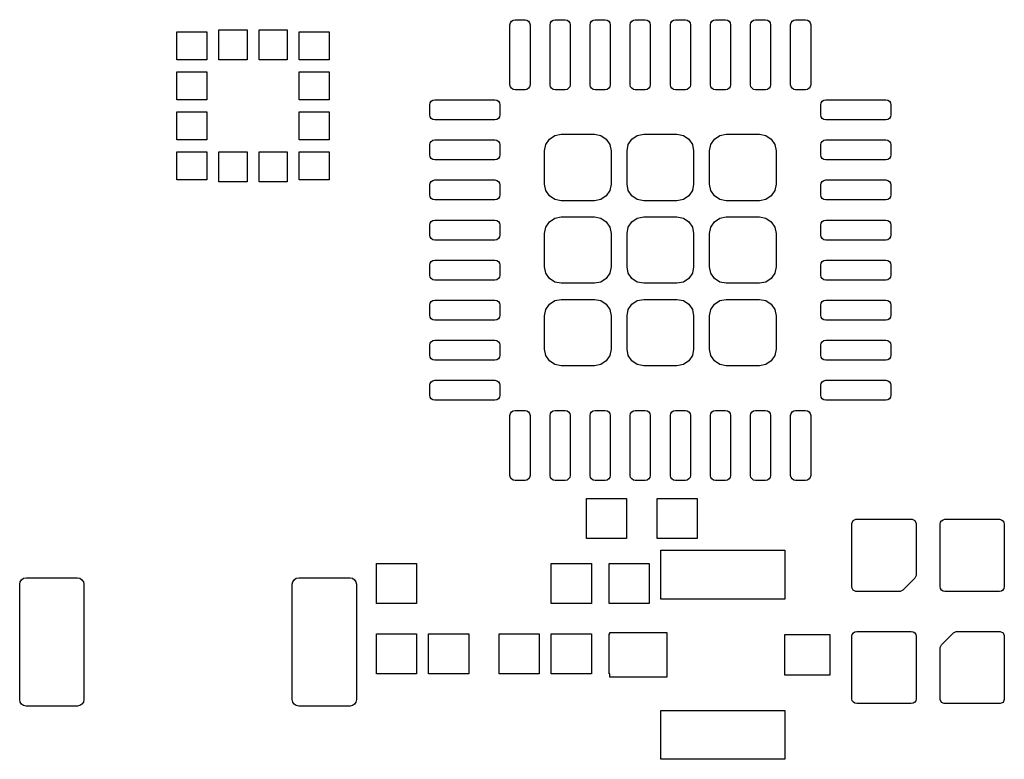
# Model space of a CAD drawing. Extents: x 137.8 to 185.8, y -103.9 to -69.2.
# Tile 1 of 3: x 137.8 to 150.1, y -92.7 to -83.5. Entities that reach past the tile are written whole.
import ezdxf

# ---------------------------------------------------------------- set-up
doc = ezdxf.new("R2010")
doc.units = 0
doc.layers.add('BLACK', color=7, linetype='CONTINUOUS')

msp = doc.modelspace()

# ---------------------------------------------------------------- linework, layer by layer
at = {"layer": 'BLACK', "linetype": 'CONTINUOUS'}
for p, q in [((143.963085, -83.579242), (143.967843, -83.555324)), ((143.963085, -84.329242), (143.963085, -83.579242)), ((143.967843, -83.555324), (143.981391, -83.535048)), ((143.981391, -83.535048), (144.001667, -83.5215)), ((144.001667, -83.5215), (144.025585, -83.516742)), ((144.025585, -83.516742), (144.150585, -83.516742)), ((144.150585, -83.516742), (144.174503, -83.5215)), ((144.174503, -83.5215), (144.194779, -83.535048)), ((144.194779, -83.535048), (144.208327, -83.555324)), ((144.208327, -83.555324), (144.213085, -83.579242)), ((144.213085, -83.579242), (144.213085, -84.329242)), ((144.463085, -83.579242), (144.467843, -83.555324)), ((144.463085, -84.329242), (144.463085, -83.579242)), ((144.467843, -83.555324), (144.481391, -83.535048)), ((144.481391, -83.535048), (144.501667, -83.5215)), ((144.501667, -83.5215), (144.525585, -83.516742)), ((144.525585, -83.516742), (144.650585, -83.516742)), ((144.650585, -83.516742), (144.674503, -83.5215)), ((144.674503, -83.5215), (144.694779, -83.535048)), ((144.694779, -83.535048), (144.708327, -83.555324)), ((144.708327, -83.555324), (144.713085, -83.579242)), ((144.713085, -83.579242), (144.713085, -84.329242)), ((144.963085, -83.579242), (144.967843, -83.555324)), ((144.963085, -84.329242), (144.963085, -83.579242)), ((144.967843, -83.555324), (144.981391, -83.535048)), ((144.981391, -83.535048), (145.001667, -83.5215)), ((145.001667, -83.5215), (145.025585, -83.516742)), ((145.025585, -83.516742), (145.150585, -83.516742)), ((145.150585, -83.516742), (145.174503, -83.5215)), ((145.174503, -83.5215), (145.194779, -83.535048)), ((145.194779, -83.535048), (145.208327, -83.555324)), ((145.208327, -83.555324), (145.213085, -83.579242)), ((145.213085, -83.579242), (145.213085, -84.329242)), ((145.463085, -83.579242), (145.467843, -83.555324)), ((145.463085, -84.329242), (145.463085, -83.579242)), ((145.467843, -83.555324), (145.481391, -83.535048)), ((145.481391, -83.535048), (145.501667, -83.5215)), ((145.501667, -83.5215), (145.525585, -83.516742)), ((145.525585, -83.516742), (145.650585, -83.516742)), ((145.650585, -83.516742), (145.674503, -83.5215)), ((145.674503, -83.5215), (145.694779, -83.535048)), ((145.694779, -83.535048), (145.708327, -83.555324)), ((145.708327, -83.555324), (145.713085, -83.579242)), ((145.713085, -83.579242), (145.713085, -84.329242)), ((145.963085, -83.579242), (145.967843, -83.555324)), ((145.963085, -84.329242), (145.963085, -83.579242)), ((145.967843, -83.555324), (145.981391, -83.535048)), ((145.981391, -83.535048), (146.001667, -83.5215)), ((146.001667, -83.5215), (146.025585, -83.516742)), ((146.025585, -83.516742), (146.150585, -83.516742)), ((146.150585, -83.516742), (146.174503, -83.5215)), ((146.174503, -83.5215), (146.194779, -83.535048)), ((146.194779, -83.535048), (146.208327, -83.555324)), ((146.208327, -83.555324), (146.213085, -83.579242)), ((146.213085, -83.579242), (146.213085, -84.329242)), ((146.463085, -83.579242), (146.467843, -83.555324)), ((146.463085, -84.329242), (146.463085, -83.579242)), ((146.467843, -83.555324), (146.481391, -83.535048)), ((146.481391, -83.535048), (146.501667, -83.5215)), ((146.501667, -83.5215), (146.525585, -83.516742)), ((146.525585, -83.516742), (146.650585, -83.516742)), ((146.650585, -83.516742), (146.674503, -83.5215)), ((146.674503, -83.5215), (146.694779, -83.535048)), ((146.694779, -83.535048), (146.708327, -83.555324)), ((146.708327, -83.555324), (146.713085, -83.579242)), ((146.713085, -83.579242), (146.713085, -84.329242)), ((146.963085, -83.579242), (146.967843, -83.555324)), ((146.963085, -84.329242), (146.963085, -83.579242)), ((146.967843, -83.555324), (146.981391, -83.535048)), ((146.981391, -83.535048), (147.001667, -83.5215)), ((147.001667, -83.5215), (147.025585, -83.516742)), ((147.025585, -83.516742), (147.150585, -83.516742)), ((147.150585, -83.516742), (147.174503, -83.5215)), ((147.174503, -83.5215), (147.194779, -83.535048)), ((147.194779, -83.535048), (147.208327, -83.555324)), ((147.208327, -83.555324), (147.213085, -83.579242)), ((147.213085, -83.579242), (147.213085, -84.329242)), ((147.463085, -83.579242), (147.467843, -83.555324)), ((147.463085, -84.329242), (147.463085, -83.579242)), ((147.467843, -83.555324), (147.481391, -83.535048)), ((147.481391, -83.535048), (147.501667, -83.5215)), ((147.501667, -83.5215), (147.525585, -83.516742)), ((147.525585, -83.516742), (147.650585, -83.516742)), ((147.650585, -83.516742), (147.674503, -83.5215)), ((147.674503, -83.5215), (147.694779, -83.535048)), ((147.694779, -83.535048), (147.708327, -83.555324)), ((147.708327, -83.555324), (147.713085, -83.579242)), ((147.713085, -83.579242), (147.713085, -84.329242)), ((139.808085, -84.016742), (139.808085, -83.666742)), ((139.808085, -83.666742), (140.183085, -83.666742)), ((140.183085, -83.666742), (140.183085, -84.016742)), ((140.333085, -84.016742), (140.333085, -83.641742)), ((140.333085, -83.641742), (140.683085, -83.641742)), ((140.683085, -83.641742), (140.683085, -84.016742)), ((140.833085, -84.016742), (140.833085, -83.641742)), ((140.833085, -83.641742), (141.183085, -83.641742)), ((141.183085, -83.641742), (141.183085, -84.016742)), ((141.333085, -84.016742), (141.333085, -83.666742)), ((141.333085, -83.666742), (141.708085, -83.666742)), ((141.708085, -83.666742), (141.708085, -84.016742)), ((140.183085, -84.016742), (139.808085, -84.016742)), ((140.683085, -84.016742), (140.333085, -84.016742)), ((141.183085, -84.016742), (140.833085, -84.016742)), ((141.708085, -84.016742), (141.333085, -84.016742)), ((139.808085, -84.516742), (139.808085, -84.166742)), ((139.808085, -84.166742), (140.183085, -84.166742)), ((140.183085, -84.166742), (140.183085, -84.516742)), ((141.333085, -84.516742), (141.333085, -84.166742)), ((141.333085, -84.166742), (141.708085, -84.166742)), ((141.708085, -84.166742), (141.708085, -84.516742)), ((143.967843, -84.35316), (143.963085, -84.329242)), ((143.981391, -84.373436), (143.967843, -84.35316)), ((144.208327, -84.35316), (144.194779, -84.373436)), ((144.213085, -84.329242), (144.208327, -84.35316)), ((144.467843, -84.35316), (144.463085, -84.329242)), ((144.481391, -84.373436), (144.467843, -84.35316)), ((144.708327, -84.35316), (144.694779, -84.373436)), ((144.713085, -84.329242), (144.708327, -84.35316)), ((144.967843, -84.35316), (144.963085, -84.329242)), ((144.981391, -84.373436), (144.967843, -84.35316)), ((145.208327, -84.35316), (145.194779, -84.373436)), ((145.213085, -84.329242), (145.208327, -84.35316)), ((145.467843, -84.35316), (145.463085, -84.329242)), ((145.481391, -84.373436), (145.467843, -84.35316)), ((145.708327, -84.35316), (145.694779, -84.373436)), ((145.713085, -84.329242), (145.708327, -84.35316)), ((145.967843, -84.35316), (145.963085, -84.329242)), ((145.981391, -84.373436), (145.967843, -84.35316)), ((146.208327, -84.35316), (146.194779, -84.373436)), ((146.213085, -84.329242), (146.208327, -84.35316)), ((146.467843, -84.35316), (146.463085, -84.329242)), ((146.481391, -84.373436), (146.467843, -84.35316)), ((146.708327, -84.35316), (146.694779, -84.373436)), ((146.713085, -84.329242), (146.708327, -84.35316)), ((146.967843, -84.35316), (146.963085, -84.329242)), ((146.981391, -84.373436), (146.967843, -84.35316)), ((147.208327, -84.35316), (147.194779, -84.373436)), ((147.213085, -84.329242), (147.208327, -84.35316)), ((147.467843, -84.35316), (147.463085, -84.329242)), ((147.481391, -84.373436), (147.467843, -84.35316)), ((147.708327, -84.35316), (147.694779, -84.373436)), ((147.713085, -84.329242), (147.708327, -84.35316)), ((144.001667, -84.386984), (143.981391, -84.373436)), ((144.025585, -84.391742), (144.001667, -84.386984)), ((144.150585, -84.391742), (144.025585, -84.391742)), ((144.174503, -84.386984), (144.150585, -84.391742)), ((144.194779, -84.373436), (144.174503, -84.386984)), ((144.501667, -84.386984), (144.481391, -84.373436)), ((144.525585, -84.391742), (144.501667, -84.386984)), ((144.650585, -84.391742), (144.525585, -84.391742)), ((144.674503, -84.386984), (144.650585, -84.391742)), ((144.694779, -84.373436), (144.674503, -84.386984)), ((145.001667, -84.386984), (144.981391, -84.373436)), ((145.025585, -84.391742), (145.001667, -84.386984)), ((145.150585, -84.391742), (145.025585, -84.391742)), ((145.174503, -84.386984), (145.150585, -84.391742)), ((145.194779, -84.373436), (145.174503, -84.386984)), ((145.501667, -84.386984), (145.481391, -84.373436)), ((145.525585, -84.391742), (145.501667, -84.386984)), ((145.650585, -84.391742), (145.525585, -84.391742)), ((145.674503, -84.386984), (145.650585, -84.391742)), ((145.694779, -84.373436), (145.674503, -84.386984)), ((146.001667, -84.386984), (145.981391, -84.373436)), ((146.025585, -84.391742), (146.001667, -84.386984)), ((146.150585, -84.391742), (146.025585, -84.391742)), ((146.174503, -84.386984), (146.150585, -84.391742)), ((146.194779, -84.373436), (146.174503, -84.386984)), ((146.501667, -84.386984), (146.481391, -84.373436)), ((146.525585, -84.391742), (146.501667, -84.386984)), ((146.650585, -84.391742), (146.525585, -84.391742)), ((146.674503, -84.386984), (146.650585, -84.391742)), ((146.694779, -84.373436), (146.674503, -84.386984)), ((147.001667, -84.386984), (146.981391, -84.373436)), ((147.025585, -84.391742), (147.001667, -84.386984)), ((147.150585, -84.391742), (147.025585, -84.391742)), ((147.174503, -84.386984), (147.150585, -84.391742)), ((147.194779, -84.373436), (147.174503, -84.386984)), ((147.501667, -84.386984), (147.481391, -84.373436)), ((147.525585, -84.391742), (147.501667, -84.386984)), ((147.650585, -84.391742), (147.525585, -84.391742)), ((147.674503, -84.386984), (147.650585, -84.391742)), ((147.694779, -84.373436), (147.674503, -84.386984)), ((140.183085, -84.516742), (139.808085, -84.516742)), ((141.708085, -84.516742), (141.333085, -84.516742)), ((142.963085, -84.579242), (142.967843, -84.555324)), ((142.963085, -84.704242), (142.963085, -84.579242)), ((142.967843, -84.555324), (142.981391, -84.535048)), ((142.981391, -84.535048), (143.001667, -84.5215)), ((143.001667, -84.5215), (143.025585, -84.516742)), ((143.025585, -84.516742), (143.775585, -84.516742)), ((143.775585, -84.516742), (143.799503, -84.5215)), ((143.799503, -84.5215), (143.819779, -84.535048)), ((143.819779, -84.535048), (143.833327, -84.555324)), ((143.833327, -84.555324), (143.838085, -84.579242)), ((143.838085, -84.579242), (143.838085, -84.704242)), ((147.838085, -84.579242), (147.842843, -84.555324)), ((147.838085, -84.704242), (147.838085, -84.579242)), ((147.842843, -84.555324), (147.856391, -84.535048)), ((147.856391, -84.535048), (147.876667, -84.5215)), ((147.876667, -84.5215), (147.900585, -84.516742)), ((147.900585, -84.516742), (148.650585, -84.516742)), ((148.650585, -84.516742), (148.674503, -84.5215)), ((148.674503, -84.5215), (148.694779, -84.535048)), ((148.694779, -84.535048), (148.708327, -84.555324)), ((148.708327, -84.555324), (148.713085, -84.579242)), ((148.713085, -84.579242), (148.713085, -84.704242)), ((139.808085, -85.016742), (139.808085, -84.666742)), ((139.808085, -84.666742), (140.183085, -84.666742)), ((140.183085, -84.666742), (140.183085, -85.016742)), ((141.333085, -85.016742), (141.333085, -84.666742)), ((141.333085, -84.666742), (141.708085, -84.666742)), ((141.708085, -84.666742), (141.708085, -85.016742)), ((142.967843, -84.72816), (142.963085, -84.704242)), ((142.981391, -84.748436), (142.967843, -84.72816)), ((143.833327, -84.72816), (143.819779, -84.748436)), ((143.838085, -84.704242), (143.833327, -84.72816)), ((147.842843, -84.72816), (147.838085, -84.704242)), ((147.856391, -84.748436), (147.842843, -84.72816)), ((148.708327, -84.72816), (148.694779, -84.748436)), ((148.713085, -84.704242), (148.708327, -84.72816)), ((143.001667, -84.761984), (142.981391, -84.748436)), ((143.025585, -84.766742), (143.001667, -84.761984)), ((143.775585, -84.766742), (143.025585, -84.766742)), ((143.799503, -84.761984), (143.775585, -84.766742)), ((143.819779, -84.748436), (143.799503, -84.761984)), ((147.876667, -84.761984), (147.856391, -84.748436)), ((147.900585, -84.766742), (147.876667, -84.761984)), ((148.650585, -84.766742), (147.900585, -84.766742)), ((148.674503, -84.761984), (148.650585, -84.766742)), ((148.694779, -84.748436), (148.674503, -84.761984)), ((144.45386, -85.007517), (144.521178, -84.962537)), ((144.521178, -84.962537), (144.600585, -84.946742)), ((144.600585, -84.946742), (145.015585, -84.946742)), ((145.015585, -84.946742), (145.094992, -84.962537)), ((145.094992, -84.962537), (145.16231, -85.007517)), ((145.48386, -85.007517), (145.551178, -84.962537)), ((145.551178, -84.962537), (145.630585, -84.946742)), ((145.630585, -84.946742), (146.045585, -84.946742)), ((146.045585, -84.946742), (146.124992, -84.962537)), ((146.124992, -84.962537), (146.19231, -85.007517)), ((146.51386, -85.007517), (146.581178, -84.962537)), ((146.581178, -84.962537), (146.660585, -84.946742)), ((146.660585, -84.946742), (147.075585, -84.946742)), ((147.075585, -84.946742), (147.154992, -84.962537)), ((147.154992, -84.962537), (147.22231, -85.007517)), ((140.183085, -85.016742), (139.808085, -85.016742)), ((141.708085, -85.016742), (141.333085, -85.016742)), ((142.963085, -85.079242), (142.967843, -85.055324)), ((142.963085, -85.204242), (142.963085, -85.079242)), ((142.967843, -85.055324), (142.981391, -85.035048)), ((142.981391, -85.035048), (143.001667, -85.0215)), ((143.001667, -85.0215), (143.025585, -85.016742)), ((143.025585, -85.016742), (143.775585, -85.016742)), ((143.775585, -85.016742), (143.799503, -85.0215)), ((143.799503, -85.0215), (143.819779, -85.035048)), ((143.819779, -85.035048), (143.833327, -85.055324)), ((143.833327, -85.055324), (143.838085, -85.079242)), ((143.838085, -85.079242), (143.838085, -85.204242)), ((144.393085, -85.154242), (144.40888, -85.074835)), ((144.40888, -85.074835), (144.45386, -85.007517)), ((145.16231, -85.007517), (145.20729, -85.074835)), ((145.20729, -85.074835), (145.223085, -85.154242)), ((145.423085, -85.154242), (145.43888, -85.074835)), ((145.43888, -85.074835), (145.48386, -85.007517)), ((146.19231, -85.007517), (146.23729, -85.074835)), ((146.23729, -85.074835), (146.253085, -85.154242)), ((146.453085, -85.154242), (146.46888, -85.074835)), ((146.46888, -85.074835), (146.51386, -85.007517)), ((147.22231, -85.007517), (147.26729, -85.074835)), ((147.26729, -85.074835), (147.283085, -85.154242)), ((147.838085, -85.079242), (147.842843, -85.055324)), ((147.838085, -85.204242), (147.838085, -85.079242)), ((147.842843, -85.055324), (147.856391, -85.035048)), ((147.856391, -85.035048), (147.876667, -85.0215)), ((147.876667, -85.0215), (147.900585, -85.016742)), ((147.900585, -85.016742), (148.650585, -85.016742)), ((148.650585, -85.016742), (148.674503, -85.0215)), ((148.674503, -85.0215), (148.694779, -85.035048)), ((148.694779, -85.035048), (148.708327, -85.055324)), ((148.708327, -85.055324), (148.713085, -85.079242)), ((148.713085, -85.079242), (148.713085, -85.204242)), ((139.808085, -85.516742), (139.808085, -85.166742)), ((139.808085, -85.166742), (140.183085, -85.166742)), ((140.183085, -85.166742), (140.183085, -85.516742)), ((140.333085, -85.541742), (140.333085, -85.166742)), ((140.333085, -85.166742), (140.683085, -85.166742)), ((140.683085, -85.166742), (140.683085, -85.541742)), ((140.833085, -85.541742), (140.833085, -85.166742)), ((140.833085, -85.166742), (141.183085, -85.166742)), ((141.183085, -85.166742), (141.183085, -85.541742)), ((141.333085, -85.516742), (141.333085, -85.166742)), ((141.333085, -85.166742), (141.708085, -85.166742)), ((141.708085, -85.166742), (141.708085, -85.516742)), ((142.967843, -85.22816), (142.963085, -85.204242)), ((143.838085, -85.204242), (143.833327, -85.22816)), ((144.393085, -85.569242), (144.393085, -85.154242)), ((145.223085, -85.154242), (145.223085, -85.569242)), ((145.423085, -85.569242), (145.423085, -85.154242)), ((146.253085, -85.154242), (146.253085, -85.569242)), ((146.453085, -85.569242), (146.453085, -85.154242)), ((147.283085, -85.154242), (147.283085, -85.569242)), ((147.842843, -85.22816), (147.838085, -85.204242)), ((148.713085, -85.204242), (148.708327, -85.22816)), ((142.981391, -85.248436), (142.967843, -85.22816)), ((143.001667, -85.261984), (142.981391, -85.248436)), ((143.025585, -85.266742), (143.001667, -85.261984)), ((143.775585, -85.266742), (143.025585, -85.266742)), ((143.799503, -85.261984), (143.775585, -85.266742)), ((143.819779, -85.248436), (143.799503, -85.261984)), ((143.833327, -85.22816), (143.819779, -85.248436)), ((147.856391, -85.248436), (147.842843, -85.22816)), ((147.876667, -85.261984), (147.856391, -85.248436)), ((147.900585, -85.266742), (147.876667, -85.261984)), ((148.650585, -85.266742), (147.900585, -85.266742)), ((148.674503, -85.261984), (148.650585, -85.266742)), ((148.694779, -85.248436), (148.674503, -85.261984)), ((148.708327, -85.22816), (148.694779, -85.248436)), ((140.183085, -85.516742), (139.808085, -85.516742)), ((140.683085, -85.541742), (140.333085, -85.541742)), ((141.183085, -85.541742), (140.833085, -85.541742)), ((141.708085, -85.516742), (141.333085, -85.516742)), ((142.963085, -85.579242), (142.967843, -85.555324)), ((142.963085, -85.704242), (142.963085, -85.579242)), ((142.967843, -85.555324), (142.981391, -85.535048)), ((142.981391, -85.535048), (143.001667, -85.5215)), ((143.001667, -85.5215), (143.025585, -85.516742)), ((143.025585, -85.516742), (143.775585, -85.516742)), ((143.775585, -85.516742), (143.799503, -85.5215)), ((143.799503, -85.5215), (143.819779, -85.535048)), ((143.819779, -85.535048), (143.833327, -85.555324)), ((143.833327, -85.555324), (143.838085, -85.579242)), ((143.838085, -85.579242), (143.838085, -85.704242)), ((144.40888, -85.648649), (144.393085, -85.569242)), ((145.223085, -85.569242), (145.20729, -85.648649)), ((145.43888, -85.648649), (145.423085, -85.569242)), ((146.253085, -85.569242), (146.23729, -85.648649)), ((146.46888, -85.648649), (146.453085, -85.569242)), ((147.283085, -85.569242), (147.26729, -85.648649)), ((147.838085, -85.579242), (147.842843, -85.555324)), ((147.838085, -85.704242), (147.838085, -85.579242)), ((147.842843, -85.555324), (147.856391, -85.535048)), ((147.856391, -85.535048), (147.876667, -85.5215)), ((147.876667, -85.5215), (147.900585, -85.516742)), ((147.900585, -85.516742), (148.650585, -85.516742)), ((148.650585, -85.516742), (148.674503, -85.5215)), ((148.674503, -85.5215), (148.694779, -85.535048)), ((148.694779, -85.535048), (148.708327, -85.555324)), ((148.708327, -85.555324), (148.713085, -85.579242)), ((148.713085, -85.579242), (148.713085, -85.704242)), ((142.967843, -85.72816), (142.963085, -85.704242)), ((143.838085, -85.704242), (143.833327, -85.72816)), ((144.45386, -85.715967), (144.40888, -85.648649)), ((145.20729, -85.648649), (145.16231, -85.715967)), ((145.48386, -85.715967), (145.43888, -85.648649)), ((146.23729, -85.648649), (146.19231, -85.715967)), ((146.51386, -85.715967), (146.46888, -85.648649)), ((147.26729, -85.648649), (147.22231, -85.715967)), ((147.842843, -85.72816), (147.838085, -85.704242)), ((148.713085, -85.704242), (148.708327, -85.72816)), ((142.981391, -85.748436), (142.967843, -85.72816)), ((143.001667, -85.761984), (142.981391, -85.748436)), ((143.025585, -85.766742), (143.001667, -85.761984)), ((143.775585, -85.766742), (143.025585, -85.766742)), ((143.799503, -85.761984), (143.775585, -85.766742)), ((143.819779, -85.748436), (143.799503, -85.761984)), ((143.833327, -85.72816), (143.819779, -85.748436)), ((144.521178, -85.760947), (144.45386, -85.715967)), ((144.600585, -85.776742), (144.521178, -85.760947)), ((145.015585, -85.776742), (144.600585, -85.776742)), ((145.094992, -85.760947), (145.015585, -85.776742)), ((145.16231, -85.715967), (145.094992, -85.760947)), ((145.551178, -85.760947), (145.48386, -85.715967)), ((145.630585, -85.776742), (145.551178, -85.760947)), ((146.045585, -85.776742), (145.630585, -85.776742)), ((146.124992, -85.760947), (146.045585, -85.776742)), ((146.19231, -85.715967), (146.124992, -85.760947)), ((146.581178, -85.760947), (146.51386, -85.715967)), ((146.660585, -85.776742), (146.581178, -85.760947)), ((147.075585, -85.776742), (146.660585, -85.776742)), ((147.154992, -85.760947), (147.075585, -85.776742)), ((147.22231, -85.715967), (147.154992, -85.760947)), ((147.856391, -85.748436), (147.842843, -85.72816)), ((147.876667, -85.761984), (147.856391, -85.748436)), ((147.900585, -85.766742), (147.876667, -85.761984)), ((148.650585, -85.766742), (147.900585, -85.766742)), ((148.674503, -85.761984), (148.650585, -85.766742)), ((148.694779, -85.748436), (148.674503, -85.761984)), ((148.708327, -85.72816), (148.694779, -85.748436)), ((142.963085, -86.079242), (142.967843, -86.055324)), ((142.963085, -86.204242), (142.963085, -86.079242)), ((142.967843, -86.055324), (142.981391, -86.035048)), ((142.981391, -86.035048), (143.001667, -86.0215)), ((143.001667, -86.0215), (143.025585, -86.016742)), ((143.025585, -86.016742), (143.775585, -86.016742)), ((143.775585, -86.016742), (143.799503, -86.0215)), ((143.799503, -86.0215), (143.819779, -86.035048)), ((143.819779, -86.035048), (143.833327, -86.055324)), ((143.833327, -86.055324), (143.838085, -86.079242)), ((143.838085, -86.079242), (143.838085, -86.204242)), ((144.40888, -86.104835), (144.45386, -86.037517)), ((144.45386, -86.037517), (144.521178, -85.992537)), ((144.521178, -85.992537), (144.600585, -85.976742)), ((144.600585, -85.976742), (145.015585, -85.976742)), ((145.015585, -85.976742), (145.094992, -85.992537)), ((145.094992, -85.992537), (145.16231, -86.037517)), ((145.16231, -86.037517), (145.20729, -86.104835)), ((145.43888, -86.104835), (145.48386, -86.037517)), ((145.48386, -86.037517), (145.551178, -85.992537)), ((145.551178, -85.992537), (145.630585, -85.976742)), ((145.630585, -85.976742), (146.045585, -85.976742)), ((146.045585, -85.976742), (146.124992, -85.992537)), ((146.124992, -85.992537), (146.19231, -86.037517)), ((146.19231, -86.037517), (146.23729, -86.104835)), ((146.46888, -86.104835), (146.51386, -86.037517)), ((146.51386, -86.037517), (146.581178, -85.992537)), ((146.581178, -85.992537), (146.660585, -85.976742)), ((146.660585, -85.976742), (147.075585, -85.976742)), ((147.075585, -85.976742), (147.154992, -85.992537)), ((147.154992, -85.992537), (147.22231, -86.037517)), ((147.22231, -86.037517), (147.26729, -86.104835)), ((147.838085, -86.079242), (147.842843, -86.055324)), ((147.838085, -86.204242), (147.838085, -86.079242)), ((147.842843, -86.055324), (147.856391, -86.035048)), ((147.856391, -86.035048), (147.876667, -86.0215)), ((147.876667, -86.0215), (147.900585, -86.016742)), ((147.900585, -86.016742), (148.650585, -86.016742)), ((148.650585, -86.016742), (148.674503, -86.0215)), ((148.674503, -86.0215), (148.694779, -86.035048)), ((148.694779, -86.035048), (148.708327, -86.055324)), ((148.708327, -86.055324), (148.713085, -86.079242)), ((148.713085, -86.079242), (148.713085, -86.204242)), ((142.967843, -86.22816), (142.963085, -86.204242)), ((143.838085, -86.204242), (143.833327, -86.22816)), ((144.393085, -86.184242), (144.40888, -86.104835)), ((144.393085, -86.599242), (144.393085, -86.184242)), ((145.20729, -86.104835), (145.223085, -86.184242)), ((145.223085, -86.184242), (145.223085, -86.599242)), ((145.423085, -86.184242), (145.43888, -86.104835)), ((145.423085, -86.599242), (145.423085, -86.184242)), ((146.23729, -86.104835), (146.253085, -86.184242)), ((146.253085, -86.184242), (146.253085, -86.599242)), ((146.453085, -86.184242), (146.46888, -86.104835)), ((146.453085, -86.599242), (146.453085, -86.184242)), ((147.26729, -86.104835), (147.283085, -86.184242)), ((147.283085, -86.184242), (147.283085, -86.599242)), ((147.842843, -86.22816), (147.838085, -86.204242)), ((148.713085, -86.204242), (148.708327, -86.22816)), ((142.981391, -86.248436), (142.967843, -86.22816)), ((143.001667, -86.261984), (142.981391, -86.248436)), ((143.025585, -86.266742), (143.001667, -86.261984)), ((143.775585, -86.266742), (143.025585, -86.266742)), ((143.799503, -86.261984), (143.775585, -86.266742)), ((143.819779, -86.248436), (143.799503, -86.261984)), ((143.833327, -86.22816), (143.819779, -86.248436)), ((147.856391, -86.248436), (147.842843, -86.22816)), ((147.876667, -86.261984), (147.856391, -86.248436)), ((147.900585, -86.266742), (147.876667, -86.261984)), ((148.650585, -86.266742), (147.900585, -86.266742)), ((148.674503, -86.261984), (148.650585, -86.266742)), ((148.694779, -86.248436), (148.674503, -86.261984)), ((148.708327, -86.22816), (148.694779, -86.248436)), ((142.963085, -86.579242), (142.967843, -86.555324)), ((142.967843, -86.555324), (142.981391, -86.535048)), ((142.981391, -86.535048), (143.001667, -86.5215)), ((143.001667, -86.5215), (143.025585, -86.516742)), ((143.025585, -86.516742), (143.775585, -86.516742)), ((143.775585, -86.516742), (143.799503, -86.5215)), ((143.799503, -86.5215), (143.819779, -86.535048)), ((143.819779, -86.535048), (143.833327, -86.555324)), ((143.833327, -86.555324), (143.838085, -86.579242)), ((147.838085, -86.579242), (147.842843, -86.555324)), ((147.842843, -86.555324), (147.856391, -86.535048)), ((147.856391, -86.535048), (147.876667, -86.5215)), ((147.876667, -86.5215), (147.900585, -86.516742)), ((147.900585, -86.516742), (148.650585, -86.516742)), ((148.650585, -86.516742), (148.674503, -86.5215)), ((148.674503, -86.5215), (148.694779, -86.535048)), ((148.694779, -86.535048), (148.708327, -86.555324)), ((148.708327, -86.555324), (148.713085, -86.579242)), ((142.963085, -86.704242), (142.963085, -86.579242)), ((143.838085, -86.579242), (143.838085, -86.704242)), ((144.40888, -86.678649), (144.393085, -86.599242)), ((144.45386, -86.745967), (144.40888, -86.678649)), ((145.20729, -86.678649), (145.16231, -86.745967)), ((145.223085, -86.599242), (145.20729, -86.678649)), ((145.43888, -86.678649), (145.423085, -86.599242)), ((145.48386, -86.745967), (145.43888, -86.678649)), ((146.23729, -86.678649), (146.19231, -86.745967)), ((146.253085, -86.599242), (146.23729, -86.678649)), ((146.46888, -86.678649), (146.453085, -86.599242)), ((146.51386, -86.745967), (146.46888, -86.678649)), ((147.26729, -86.678649), (147.22231, -86.745967)), ((147.283085, -86.599242), (147.26729, -86.678649)), ((147.838085, -86.704242), (147.838085, -86.579242)), ((148.713085, -86.579242), (148.713085, -86.704242)), ((142.967843, -86.72816), (142.963085, -86.704242)), ((142.981391, -86.748436), (142.967843, -86.72816)), ((143.001667, -86.761984), (142.981391, -86.748436)), ((143.025585, -86.766742), (143.001667, -86.761984)), ((143.775585, -86.766742), (143.025585, -86.766742)), ((143.799503, -86.761984), (143.775585, -86.766742)), ((143.819779, -86.748436), (143.799503, -86.761984)), ((143.833327, -86.72816), (143.819779, -86.748436)), ((143.838085, -86.704242), (143.833327, -86.72816)), ((144.521178, -86.790947), (144.45386, -86.745967)), ((144.600585, -86.806742), (144.521178, -86.790947)), ((145.015585, -86.806742), (144.600585, -86.806742)), ((145.094992, -86.790947), (145.015585, -86.806742)), ((145.16231, -86.745967), (145.094992, -86.790947)), ((145.551178, -86.790947), (145.48386, -86.745967)), ((145.630585, -86.806742), (145.551178, -86.790947)), ((146.045585, -86.806742), (145.630585, -86.806742)), ((146.124992, -86.790947), (146.045585, -86.806742)), ((146.19231, -86.745967), (146.124992, -86.790947)), ((146.581178, -86.790947), (146.51386, -86.745967)), ((146.660585, -86.806742), (146.581178, -86.790947)), ((147.075585, -86.806742), (146.660585, -86.806742)), ((147.154992, -86.790947), (147.075585, -86.806742)), ((147.22231, -86.745967), (147.154992, -86.790947)), ((147.842843, -86.72816), (147.838085, -86.704242)), ((147.856391, -86.748436), (147.842843, -86.72816)), ((147.876667, -86.761984), (147.856391, -86.748436)), ((147.900585, -86.766742), (147.876667, -86.761984)), ((148.650585, -86.766742), (147.900585, -86.766742)), ((148.674503, -86.761984), (148.650585, -86.766742)), ((148.694779, -86.748436), (148.674503, -86.761984)), ((148.708327, -86.72816), (148.694779, -86.748436)), ((148.713085, -86.704242), (148.708327, -86.72816)), ((142.963085, -87.079242), (142.967843, -87.055324)), ((142.967843, -87.055324), (142.981391, -87.035048)), ((142.981391, -87.035048), (143.001667, -87.0215)), ((143.001667, -87.0215), (143.025585, -87.016742)), ((143.025585, -87.016742), (143.775585, -87.016742)), ((143.775585, -87.016742), (143.799503, -87.0215)), ((143.799503, -87.0215), (143.819779, -87.035048)), ((143.819779, -87.035048), (143.833327, -87.055324)), ((143.833327, -87.055324), (143.838085, -87.079242)), ((144.45386, -87.067517), (144.521178, -87.022537)), ((144.521178, -87.022537), (144.600585, -87.006742)), ((144.600585, -87.006742), (145.015585, -87.006742)), ((145.015585, -87.006742), (145.094992, -87.022537)), ((145.094992, -87.022537), (145.16231, -87.067517)), ((145.48386, -87.067517), (145.551178, -87.022537)), ((145.551178, -87.022537), (145.630585, -87.006742)), ((145.630585, -87.006742), (146.045585, -87.006742)), ((146.045585, -87.006742), (146.124992, -87.022537)), ((146.124992, -87.022537), (146.19231, -87.067517)), ((146.51386, -87.067517), (146.581178, -87.022537)), ((146.581178, -87.022537), (146.660585, -87.006742)), ((146.660585, -87.006742), (147.075585, -87.006742)), ((147.075585, -87.006742), (147.154992, -87.022537)), ((147.154992, -87.022537), (147.22231, -87.067517)), ((147.838085, -87.079242), (147.842843, -87.055324)), ((147.842843, -87.055324), (147.856391, -87.035048)), ((147.856391, -87.035048), (147.876667, -87.0215)), ((147.876667, -87.0215), (147.900585, -87.016742)), ((147.900585, -87.016742), (148.650585, -87.016742)), ((148.650585, -87.016742), (148.674503, -87.0215)), ((148.674503, -87.0215), (148.694779, -87.035048)), ((148.694779, -87.035048), (148.708327, -87.055324)), ((148.708327, -87.055324), (148.713085, -87.079242)), ((142.963085, -87.204242), (142.963085, -87.079242)), ((143.838085, -87.079242), (143.838085, -87.204242)), ((144.393085, -87.214242), (144.40888, -87.134835)), ((144.40888, -87.134835), (144.45386, -87.067517)), ((145.16231, -87.067517), (145.20729, -87.134835)), ((145.20729, -87.134835), (145.223085, -87.214242)), ((145.423085, -87.214242), (145.43888, -87.134835)), ((145.43888, -87.134835), (145.48386, -87.067517)), ((146.19231, -87.067517), (146.23729, -87.134835)), ((146.23729, -87.134835), (146.253085, -87.214242)), ((146.453085, -87.214242), (146.46888, -87.134835)), ((146.46888, -87.134835), (146.51386, -87.067517)), ((147.22231, -87.067517), (147.26729, -87.134835)), ((147.26729, -87.134835), (147.283085, -87.214242)), ((147.838085, -87.204242), (147.838085, -87.079242)), ((148.713085, -87.079242), (148.713085, -87.204242)), ((142.967843, -87.22816), (142.963085, -87.204242)), ((142.981391, -87.248436), (142.967843, -87.22816)), ((143.001667, -87.261984), (142.981391, -87.248436)), ((143.025585, -87.266742), (143.001667, -87.261984)), ((143.775585, -87.266742), (143.025585, -87.266742)), ((143.799503, -87.261984), (143.775585, -87.266742)), ((143.819779, -87.248436), (143.799503, -87.261984)), ((143.833327, -87.22816), (143.819779, -87.248436)), ((143.838085, -87.204242), (143.833327, -87.22816)), ((144.393085, -87.629242), (144.393085, -87.214242)), ((145.223085, -87.214242), (145.223085, -87.629242)), ((145.423085, -87.629242), (145.423085, -87.214242)), ((146.253085, -87.214242), (146.253085, -87.629242)), ((146.453085, -87.629242), (146.453085, -87.214242)), ((147.283085, -87.214242), (147.283085, -87.629242)), ((147.842843, -87.22816), (147.838085, -87.204242)), ((147.856391, -87.248436), (147.842843, -87.22816)), ((147.876667, -87.261984), (147.856391, -87.248436)), ((147.900585, -87.266742), (147.876667, -87.261984)), ((148.650585, -87.266742), (147.900585, -87.266742)), ((148.674503, -87.261984), (148.650585, -87.266742)), ((148.694779, -87.248436), (148.674503, -87.261984)), ((148.708327, -87.22816), (148.694779, -87.248436)), ((148.713085, -87.204242), (148.708327, -87.22816)), ((142.963085, -87.579242), (142.967843, -87.555324)), ((142.967843, -87.555324), (142.981391, -87.535048)), ((142.981391, -87.535048), (143.001667, -87.5215)), ((143.001667, -87.5215), (143.025585, -87.516742)), ((143.025585, -87.516742), (143.775585, -87.516742)), ((143.775585, -87.516742), (143.799503, -87.5215)), ((143.799503, -87.5215), (143.819779, -87.535048)), ((143.819779, -87.535048), (143.833327, -87.555324)), ((143.833327, -87.555324), (143.838085, -87.579242)), ((147.838085, -87.579242), (147.842843, -87.555324)), ((147.842843, -87.555324), (147.856391, -87.535048)), ((147.856391, -87.535048), (147.876667, -87.5215)), ((147.876667, -87.5215), (147.900585, -87.516742)), ((147.900585, -87.516742), (148.650585, -87.516742)), ((148.650585, -87.516742), (148.674503, -87.5215)), ((148.674503, -87.5215), (148.694779, -87.535048)), ((148.694779, -87.535048), (148.708327, -87.555324)), ((148.708327, -87.555324), (148.713085, -87.579242)), ((142.963085, -87.704242), (142.963085, -87.579242)), ((143.838085, -87.579242), (143.838085, -87.704242)), ((144.40888, -87.708649), (144.393085, -87.629242)), ((145.223085, -87.629242), (145.20729, -87.708649)), ((145.43888, -87.708649), (145.423085, -87.629242)), ((146.253085, -87.629242), (146.23729, -87.708649)), ((146.46888, -87.708649), (146.453085, -87.629242)), ((147.283085, -87.629242), (147.26729, -87.708649)), ((147.838085, -87.704242), (147.838085, -87.579242)), ((148.713085, -87.579242), (148.713085, -87.704242)), ((142.967843, -87.72816), (142.963085, -87.704242)), ((142.981391, -87.748436), (142.967843, -87.72816)), ((143.001667, -87.761984), (142.981391, -87.748436)), ((143.025585, -87.766742), (143.001667, -87.761984)), ((143.775585, -87.766742), (143.025585, -87.766742)), ((143.799503, -87.761984), (143.775585, -87.766742)), ((143.819779, -87.748436), (143.799503, -87.761984)), ((143.833327, -87.72816), (143.819779, -87.748436)), ((143.838085, -87.704242), (143.833327, -87.72816)), ((144.45386, -87.775967), (144.40888, -87.708649)), ((144.521178, -87.820947), (144.45386, -87.775967)), ((145.16231, -87.775967), (145.094992, -87.820947)), ((145.20729, -87.708649), (145.16231, -87.775967)), ((145.48386, -87.775967), (145.43888, -87.708649)), ((145.551178, -87.820947), (145.48386, -87.775967)), ((146.19231, -87.775967), (146.124992, -87.820947)), ((146.23729, -87.708649), (146.19231, -87.775967)), ((146.51386, -87.775967), (146.46888, -87.708649)), ((146.581178, -87.820947), (146.51386, -87.775967)), ((147.22231, -87.775967), (147.154992, -87.820947)), ((147.26729, -87.708649), (147.22231, -87.775967)), ((147.842843, -87.72816), (147.838085, -87.704242)), ((147.856391, -87.748436), (147.842843, -87.72816)), ((147.876667, -87.761984), (147.856391, -87.748436)), ((147.900585, -87.766742), (147.876667, -87.761984)), ((148.650585, -87.766742), (147.900585, -87.766742)), ((148.674503, -87.761984), (148.650585, -87.766742)), ((148.694779, -87.748436), (148.674503, -87.761984)), ((148.708327, -87.72816), (148.694779, -87.748436)), ((148.713085, -87.704242), (148.708327, -87.72816)), ((144.600585, -87.836742), (144.521178, -87.820947)), ((145.015585, -87.836742), (144.600585, -87.836742)), ((145.094992, -87.820947), (145.015585, -87.836742)), ((145.630585, -87.836742), (145.551178, -87.820947)), ((146.045585, -87.836742), (145.630585, -87.836742)), ((146.124992, -87.820947), (146.045585, -87.836742)), ((146.660585, -87.836742), (146.581178, -87.820947)), ((147.075585, -87.836742), (146.660585, -87.836742)), ((147.154992, -87.820947), (147.075585, -87.836742)), ((142.967843, -88.055324), (142.981391, -88.035048)), ((142.981391, -88.035048), (143.001667, -88.0215)), ((143.001667, -88.0215), (143.025585, -88.016742)), ((143.025585, -88.016742), (143.775585, -88.016742)), ((143.775585, -88.016742), (143.799503, -88.0215)), ((143.799503, -88.0215), (143.819779, -88.035048)), ((143.819779, -88.035048), (143.833327, -88.055324)), ((147.842843, -88.055324), (147.856391, -88.035048)), ((147.856391, -88.035048), (147.876667, -88.0215)), ((147.876667, -88.0215), (147.900585, -88.016742)), ((147.900585, -88.016742), (148.650585, -88.016742)), ((148.650585, -88.016742), (148.674503, -88.0215)), ((148.674503, -88.0215), (148.694779, -88.035048)), ((148.694779, -88.035048), (148.708327, -88.055324)), ((142.963085, -88.079242), (142.967843, -88.055324)), ((142.963085, -88.204242), (142.963085, -88.079242)), ((143.833327, -88.055324), (143.838085, -88.079242)), ((143.838085, -88.079242), (143.838085, -88.204242)), ((147.838085, -88.079242), (147.842843, -88.055324)), ((147.838085, -88.204242), (147.838085, -88.079242)), ((148.708327, -88.055324), (148.713085, -88.079242)), ((148.713085, -88.079242), (148.713085, -88.204242)), ((142.967843, -88.22816), (142.963085, -88.204242)), ((142.981391, -88.248436), (142.967843, -88.22816)), ((143.001667, -88.261984), (142.981391, -88.248436)), ((143.025585, -88.266742), (143.001667, -88.261984)), ((143.775585, -88.266742), (143.025585, -88.266742)), ((143.799503, -88.261984), (143.775585, -88.266742)), ((143.819779, -88.248436), (143.799503, -88.261984)), ((143.833327, -88.22816), (143.819779, -88.248436)), ((143.838085, -88.204242), (143.833327, -88.22816)), ((147.842843, -88.22816), (147.838085, -88.204242)), ((147.856391, -88.248436), (147.842843, -88.22816)), ((147.876667, -88.261984), (147.856391, -88.248436)), ((147.900585, -88.266742), (147.876667, -88.261984)), ((148.650585, -88.266742), (147.900585, -88.266742)), ((148.674503, -88.261984), (148.650585, -88.266742)), ((148.694779, -88.248436), (148.674503, -88.261984)), ((148.708327, -88.22816), (148.694779, -88.248436)), ((148.713085, -88.204242), (148.708327, -88.22816)), ((143.967843, -88.430324), (143.981391, -88.410048)), ((143.981391, -88.410048), (144.001667, -88.3965)), ((144.001667, -88.3965), (144.025585, -88.391742)), ((144.025585, -88.391742), (144.150585, -88.391742)), ((144.150585, -88.391742), (144.174503, -88.3965)), ((144.174503, -88.3965), (144.194779, -88.410048)), ((144.194779, -88.410048), (144.208327, -88.430324)), ((144.467843, -88.430324), (144.481391, -88.410048)), ((144.481391, -88.410048), (144.501667, -88.3965)), ((144.501667, -88.3965), (144.525585, -88.391742)), ((144.525585, -88.391742), (144.650585, -88.391742)), ((144.650585, -88.391742), (144.674503, -88.3965)), ((144.674503, -88.3965), (144.694779, -88.410048)), ((144.694779, -88.410048), (144.708327, -88.430324)), ((144.967843, -88.430324), (144.981391, -88.410048)), ((144.981391, -88.410048), (145.001667, -88.3965)), ((145.001667, -88.3965), (145.025585, -88.391742)), ((145.025585, -88.391742), (145.150585, -88.391742)), ((145.150585, -88.391742), (145.174503, -88.3965)), ((145.174503, -88.3965), (145.194779, -88.410048)), ((145.194779, -88.410048), (145.208327, -88.430324)), ((145.467843, -88.430324), (145.481391, -88.410048)), ((145.481391, -88.410048), (145.501667, -88.3965)), ((145.501667, -88.3965), (145.525585, -88.391742)), ((145.525585, -88.391742), (145.650585, -88.391742)), ((145.650585, -88.391742), (145.674503, -88.3965)), ((145.674503, -88.3965), (145.694779, -88.410048)), ((145.694779, -88.410048), (145.708327, -88.430324)), ((145.967843, -88.430324), (145.981391, -88.410048)), ((145.981391, -88.410048), (146.001667, -88.3965)), ((146.001667, -88.3965), (146.025585, -88.391742)), ((146.025585, -88.391742), (146.150585, -88.391742)), ((146.150585, -88.391742), (146.174503, -88.3965)), ((146.174503, -88.3965), (146.194779, -88.410048)), ((146.194779, -88.410048), (146.208327, -88.430324)), ((146.467843, -88.430324), (146.481391, -88.410048)), ((146.481391, -88.410048), (146.501667, -88.3965)), ((146.501667, -88.3965), (146.525585, -88.391742)), ((146.525585, -88.391742), (146.650585, -88.391742)), ((146.650585, -88.391742), (146.674503, -88.3965)), ((146.674503, -88.3965), (146.694779, -88.410048)), ((146.694779, -88.410048), (146.708327, -88.430324)), ((146.967843, -88.430324), (146.981391, -88.410048)), ((146.981391, -88.410048), (147.001667, -88.3965)), ((147.001667, -88.3965), (147.025585, -88.391742)), ((147.025585, -88.391742), (147.150585, -88.391742)), ((147.150585, -88.391742), (147.174503, -88.3965)), ((147.174503, -88.3965), (147.194779, -88.410048)), ((147.194779, -88.410048), (147.208327, -88.430324)), ((147.467843, -88.430324), (147.481391, -88.410048)), ((147.481391, -88.410048), (147.501667, -88.3965)), ((147.501667, -88.3965), (147.525585, -88.391742)), ((147.525585, -88.391742), (147.650585, -88.391742)), ((147.650585, -88.391742), (147.674503, -88.3965)), ((147.674503, -88.3965), (147.694779, -88.410048)), ((147.694779, -88.410048), (147.708327, -88.430324)), ((143.963085, -88.454242), (143.967843, -88.430324)), ((143.963085, -89.204242), (143.963085, -88.454242)), ((144.208327, -88.430324), (144.213085, -88.454242)), ((144.213085, -88.454242), (144.213085, -89.204242)), ((144.463085, -88.454242), (144.467843, -88.430324)), ((144.463085, -89.204242), (144.463085, -88.454242)), ((144.708327, -88.430324), (144.713085, -88.454242)), ((144.713085, -88.454242), (144.713085, -89.204242)), ((144.963085, -88.454242), (144.967843, -88.430324)), ((144.963085, -89.204242), (144.963085, -88.454242)), ((145.208327, -88.430324), (145.213085, -88.454242)), ((145.213085, -88.454242), (145.213085, -89.204242)), ((145.463085, -88.454242), (145.467843, -88.430324)), ((145.463085, -89.204242), (145.463085, -88.454242)), ((145.708327, -88.430324), (145.713085, -88.454242)), ((145.713085, -88.454242), (145.713085, -89.204242)), ((145.963085, -88.454242), (145.967843, -88.430324)), ((145.963085, -89.204242), (145.963085, -88.454242)), ((146.208327, -88.430324), (146.213085, -88.454242)), ((146.213085, -88.454242), (146.213085, -89.204242)), ((146.463085, -88.454242), (146.467843, -88.430324)), ((146.463085, -89.204242), (146.463085, -88.454242)), ((146.708327, -88.430324), (146.713085, -88.454242)), ((146.713085, -88.454242), (146.713085, -89.204242)), ((146.963085, -88.454242), (146.967843, -88.430324)), ((146.963085, -89.204242), (146.963085, -88.454242)), ((147.208327, -88.430324), (147.213085, -88.454242)), ((147.213085, -88.454242), (147.213085, -89.204242)), ((147.463085, -88.454242), (147.467843, -88.430324)), ((147.463085, -89.204242), (147.463085, -88.454242)), ((147.708327, -88.430324), (147.713085, -88.454242)), ((147.713085, -88.454242), (147.713085, -89.204242)), ((143.967843, -89.22816), (143.963085, -89.204242)), ((143.981391, -89.248436), (143.967843, -89.22816)), ((144.001667, -89.261984), (143.981391, -89.248436)), ((144.025585, -89.266742), (144.001667, -89.261984)), ((144.150585, -89.266742), (144.025585, -89.266742)), ((144.174503, -89.261984), (144.150585, -89.266742)), ((144.194779, -89.248436), (144.174503, -89.261984)), ((144.208327, -89.22816), (144.194779, -89.248436)), ((144.213085, -89.204242), (144.208327, -89.22816)), ((144.467843, -89.22816), (144.463085, -89.204242)), ((144.481391, -89.248436), (144.467843, -89.22816)), ((144.501667, -89.261984), (144.481391, -89.248436)), ((144.525585, -89.266742), (144.501667, -89.261984)), ((144.650585, -89.266742), (144.525585, -89.266742)), ((144.674503, -89.261984), (144.650585, -89.266742)), ((144.694779, -89.248436), (144.674503, -89.261984)), ((144.708327, -89.22816), (144.694779, -89.248436)), ((144.713085, -89.204242), (144.708327, -89.22816)), ((144.967843, -89.22816), (144.963085, -89.204242)), ((144.981391, -89.248436), (144.967843, -89.22816)), ((145.001667, -89.261984), (144.981391, -89.248436)), ((145.025585, -89.266742), (145.001667, -89.261984)), ((145.150585, -89.266742), (145.025585, -89.266742)), ((145.174503, -89.261984), (145.150585, -89.266742)), ((145.194779, -89.248436), (145.174503, -89.261984)), ((145.208327, -89.22816), (145.194779, -89.248436)), ((145.213085, -89.204242), (145.208327, -89.22816)), ((145.467843, -89.22816), (145.463085, -89.204242)), ((145.481391, -89.248436), (145.467843, -89.22816)), ((145.501667, -89.261984), (145.481391, -89.248436)), ((145.525585, -89.266742), (145.501667, -89.261984)), ((145.650585, -89.266742), (145.525585, -89.266742)), ((145.674503, -89.261984), (145.650585, -89.266742)), ((145.694779, -89.248436), (145.674503, -89.261984)), ((145.708327, -89.22816), (145.694779, -89.248436)), ((145.713085, -89.204242), (145.708327, -89.22816)), ((145.967843, -89.22816), (145.963085, -89.204242)), ((145.981391, -89.248436), (145.967843, -89.22816)), ((146.001667, -89.261984), (145.981391, -89.248436)), ((146.025585, -89.266742), (146.001667, -89.261984)), ((146.150585, -89.266742), (146.025585, -89.266742)), ((146.174503, -89.261984), (146.150585, -89.266742)), ((146.194779, -89.248436), (146.174503, -89.261984)), ((146.208327, -89.22816), (146.194779, -89.248436)), ((146.213085, -89.204242), (146.208327, -89.22816)), ((146.467843, -89.22816), (146.463085, -89.204242)), ((146.481391, -89.248436), (146.467843, -89.22816)), ((146.501667, -89.261984), (146.481391, -89.248436)), ((146.525585, -89.266742), (146.501667, -89.261984)), ((146.650585, -89.266742), (146.525585, -89.266742)), ((146.674503, -89.261984), (146.650585, -89.266742)), ((146.694779, -89.248436), (146.674503, -89.261984)), ((146.708327, -89.22816), (146.694779, -89.248436)), ((146.713085, -89.204242), (146.708327, -89.22816)), ((146.967843, -89.22816), (146.963085, -89.204242)), ((146.981391, -89.248436), (146.967843, -89.22816)), ((147.001667, -89.261984), (146.981391, -89.248436)), ((147.025585, -89.266742), (147.001667, -89.261984)), ((147.150585, -89.266742), (147.025585, -89.266742)), ((147.174503, -89.261984), (147.150585, -89.266742)), ((147.194779, -89.248436), (147.174503, -89.261984)), ((147.208327, -89.22816), (147.194779, -89.248436)), ((147.213085, -89.204242), (147.208327, -89.22816)), ((147.467843, -89.22816), (147.463085, -89.204242)), ((147.481391, -89.248436), (147.467843, -89.22816)), ((147.501667, -89.261984), (147.481391, -89.248436)), ((147.525585, -89.266742), (147.501667, -89.261984)), ((147.650585, -89.266742), (147.525585, -89.266742)), ((147.674503, -89.261984), (147.650585, -89.266742)), ((147.694779, -89.248436), (147.674503, -89.261984)), ((147.708327, -89.22816), (147.694779, -89.248436)), ((147.713085, -89.204242), (147.708327, -89.22816)), ((144.918085, -89.991742), (144.918085, -89.491742)), ((144.918085, -89.491742), (145.418085, -89.491742)), ((145.418085, -89.491742), (145.418085, -89.991742)), ((145.798085, -89.991742), (145.798085, -89.491742)), ((145.798085, -89.491742), (146.298085, -89.491742)), ((146.298085, -89.491742), (146.298085, -89.991742)), ((148.228085, -89.801742), (148.24273, -89.766387)), ((148.24273, -89.766387), (148.278085, -89.751742)), ((148.278085, -89.751742), (148.978085, -89.751742)), ((148.978085, -89.751742), (149.01344, -89.766387)), ((149.01344, -89.766387), (149.028085, -89.801742)), ((149.345659, -89.769316), (149.365124, -89.756309)), ((149.365124, -89.756309), (149.388085, -89.751742)), ((149.388085, -89.751742), (150.068085, -89.751742)), ((150.068085, -89.751742), (150.091046, -89.756309)), ((150.091046, -89.756309), (150.110511, -89.769316)), ((148.228085, -90.601742), (148.228085, -89.801742)), ((149.028085, -89.801742), (149.028085, -90.451742)), ((149.328085, -89.811742), (149.332652, -89.788781)), ((149.328085, -90.591742), (149.328085, -89.811742)), ((149.332652, -89.788781), (149.345659, -89.769316)), ((150.110511, -89.769316), (150.123518, -89.788781)), ((150.123518, -89.788781), (150.128085, -89.811742)), ((150.128085, -89.811742), (150.128085, -90.591742)), ((145.418085, -89.991742), (144.918085, -89.991742)), ((146.298085, -89.991742), (145.798085, -89.991742)), ((145.843385, -90.746541), (145.843385, -90.136941)), ((145.843385, -90.136941), (147.392785, -90.136941)), ((147.392785, -90.136941), (147.392785, -90.746541)), ((142.298085, -90.801742), (142.298085, -90.301742)), ((142.298085, -90.301742), (142.798085, -90.301742)), ((142.798085, -90.301742), (142.798085, -90.801742)), ((144.478085, -90.801742), (144.478085, -90.301742)), ((144.478085, -90.301742), (144.978085, -90.301742)), ((144.978085, -90.301742), (144.978085, -90.801742)), ((145.198085, -90.801742), (145.198085, -90.301742)), ((145.198085, -90.301742), (145.698085, -90.301742)), ((145.698085, -90.301742), (145.698085, -90.801742)), ((137.871515, -90.505172), (137.897469, -90.487831)), ((137.897469, -90.487831), (137.928084, -90.481741)), ((137.928084, -90.481741), (138.568084, -90.481741)), ((138.568084, -90.481741), (138.598699, -90.487831)), ((138.598699, -90.487831), (138.624653, -90.505172)), ((141.271516, -90.505173), (141.29747, -90.487832)), ((141.29747, -90.487832), (141.328085, -90.481742)), ((141.328085, -90.481742), (141.968085, -90.481742)), ((141.968085, -90.481742), (141.9987, -90.487832)), ((141.9987, -90.487832), (142.024654, -90.505173)), ((149.01344, -90.487097), (148.86344, -90.637097)), ((149.028085, -90.451742), (149.01344, -90.487097)), ((137.848084, -90.561741), (137.854174, -90.531126)), ((137.848084, -92.001741), (137.848084, -90.561741)), ((137.854174, -90.531126), (137.871515, -90.505172)), ((138.624653, -90.505172), (138.641994, -90.531126)), ((138.641994, -90.531126), (138.648084, -90.561741)), ((138.648084, -90.561741), (138.648084, -92.001741)), ((141.248085, -90.561742), (141.254175, -90.531127)), ((141.248085, -92.001742), (141.248085, -90.561742)), ((141.254175, -90.531127), (141.271516, -90.505173)), ((142.024654, -90.505173), (142.041995, -90.531127)), ((142.041995, -90.531127), (142.048085, -90.561742)), ((142.048085, -90.561742), (142.048085, -92.001742)), ((148.24273, -90.637097), (148.228085, -90.601742)), ((149.332652, -90.614703), (149.328085, -90.591742)), ((149.345659, -90.634168), (149.332652, -90.614703)), ((150.123518, -90.614703), (150.110511, -90.634168)), ((150.128085, -90.591742), (150.123518, -90.614703)), ((147.392785, -90.746541), (145.843385, -90.746541)), ((148.278085, -90.651742), (148.24273, -90.637097)), ((148.828085, -90.651742), (148.278085, -90.651742)), ((148.86344, -90.637097), (148.828085, -90.651742)), ((149.365124, -90.647175), (149.345659, -90.634168)), ((149.388085, -90.651742), (149.365124, -90.647175)), ((150.068085, -90.651742), (149.388085, -90.651742)), ((150.091046, -90.647175), (150.068085, -90.651742)), ((150.110511, -90.634168), (150.091046, -90.647175)), ((142.798085, -90.801742), (142.298085, -90.801742)), ((144.978085, -90.801742), (144.478085, -90.801742)), ((145.698085, -90.801742), (145.198085, -90.801742)), ((142.298085, -91.681742), (142.298085, -91.181742)), ((142.298085, -91.181742), (142.798085, -91.181742)), ((142.798085, -91.181742), (142.798085, -91.681742)), ((142.948085, -91.681742), (142.948085, -91.181742)), ((142.948085, -91.181742), (143.448085, -91.181742)), ((143.448085, -91.181742), (143.448085, -91.681742)), ((143.828085, -91.681742), (143.828085, -91.181742)), ((143.828085, -91.181742), (144.328085, -91.181742)), ((144.328085, -91.181742), (144.328085, -91.681742)), ((144.478085, -91.681742), (144.478085, -91.181742)), ((144.478085, -91.181742), (144.978085, -91.181742)), ((144.978085, -91.181742), (144.978085, -91.681742)), ((145.198085, -91.681742), (145.198085, -91.181742)), ((145.198085, -91.181742), (145.208385, -91.181742)), ((145.208385, -91.181742), (145.208385, -91.162342)), ((145.208385, -91.162342), (145.919585, -91.162342)), ((145.919585, -91.162342), (145.919585, -91.721142)), ((147.392785, -91.695742), (147.392785, -91.187742)), ((147.392785, -91.187742), (147.951585, -91.187742)), ((147.951585, -91.187742), (147.951585, -91.695742)), ((148.228085, -91.211742), (148.232652, -91.188781)), ((148.228085, -91.991742), (148.228085, -91.211742)), ((148.232652, -91.188781), (148.245659, -91.169316)), ((148.245659, -91.169316), (148.265124, -91.156309)), ((148.265124, -91.156309), (148.288085, -91.151742)), ((148.288085, -91.151742), (148.968085, -91.151742)), ((148.968085, -91.151742), (148.991046, -91.156309)), ((148.991046, -91.156309), (149.010511, -91.169316)), ((149.010511, -91.169316), (149.023518, -91.188781)), ((149.023518, -91.188781), (149.028085, -91.211742)), ((149.028085, -91.211742), (149.028085, -91.991742)), ((149.34273, -91.316387), (149.49273, -91.166387)), ((149.49273, -91.166387), (149.528085, -91.151742)), ((149.528085, -91.151742), (150.078085, -91.151742)), ((150.078085, -91.151742), (150.11344, -91.166387)), ((150.11344, -91.166387), (150.128085, -91.201742)), ((150.128085, -91.201742), (150.128085, -92.001742)), ((149.328085, -91.351742), (149.34273, -91.316387)), ((149.328085, -92.001742), (149.328085, -91.351742)), ((142.798085, -91.681742), (142.298085, -91.681742)), ((143.448085, -91.681742), (142.948085, -91.681742)), ((144.328085, -91.681742), (143.828085, -91.681742)), ((144.978085, -91.681742), (144.478085, -91.681742)), ((145.208385, -91.681742), (145.198085, -91.681742)), ((145.208385, -91.721142), (145.208385, -91.681742)), ((145.919585, -91.721142), (145.208385, -91.721142)), ((147.951585, -91.695742), (147.392785, -91.695742)), ((137.854174, -92.032356), (137.848084, -92.001741)), ((137.871515, -92.05831), (137.854174, -92.032356)), ((137.897469, -92.075651), (137.871515, -92.05831)), ((137.928084, -92.081741), (137.897469, -92.075651)), ((138.568084, -92.081741), (137.928084, -92.081741)), ((138.598699, -92.075651), (138.568084, -92.081741)), ((138.624653, -92.05831), (138.598699, -92.075651)), ((138.641994, -92.032356), (138.624653, -92.05831)), ((138.648084, -92.001741), (138.641994, -92.032356)), ((141.254175, -92.032357), (141.248085, -92.001742)), ((141.271516, -92.058311), (141.254175, -92.032357)), ((141.29747, -92.075652), (141.271516, -92.058311)), ((141.328085, -92.081742), (141.29747, -92.075652)), ((141.968085, -92.081742), (141.328085, -92.081742)), ((141.9987, -92.075652), (141.968085, -92.081742)), ((142.024654, -92.058311), (141.9987, -92.075652)), ((142.041995, -92.032357), (142.024654, -92.058311)), ((142.048085, -92.001742), (142.041995, -92.032357)), ((148.232652, -92.014703), (148.228085, -91.991742)), ((148.245659, -92.034168), (148.232652, -92.014703)), ((148.265124, -92.047175), (148.245659, -92.034168)), ((148.288085, -92.051742), (148.265124, -92.047175)), ((148.968085, -92.051742), (148.288085, -92.051742)), ((148.991046, -92.047175), (148.968085, -92.051742)), ((149.010511, -92.034168), (148.991046, -92.047175)), ((149.023518, -92.014703), (149.010511, -92.034168)), ((149.028085, -91.991742), (149.023518, -92.014703)), ((149.34273, -92.037097), (149.328085, -92.001742)), ((149.378085, -92.051742), (149.34273, -92.037097)), ((150.078085, -92.051742), (149.378085, -92.051742)), ((150.11344, -92.037097), (150.078085, -92.051742)), ((150.128085, -92.001742), (150.11344, -92.037097)), ((145.843385, -92.746543), (145.843385, -92.136943)), ((145.843385, -92.136943), (147.392785, -92.136943)), ((147.392785, -92.136943), (147.392785, -92.746543)), ((147.392785, -92.746543), (145.843385, -92.746543))]:
    msp.add_line(p, q, dxfattribs=at)

doc.saveas('drawing.dxf')
